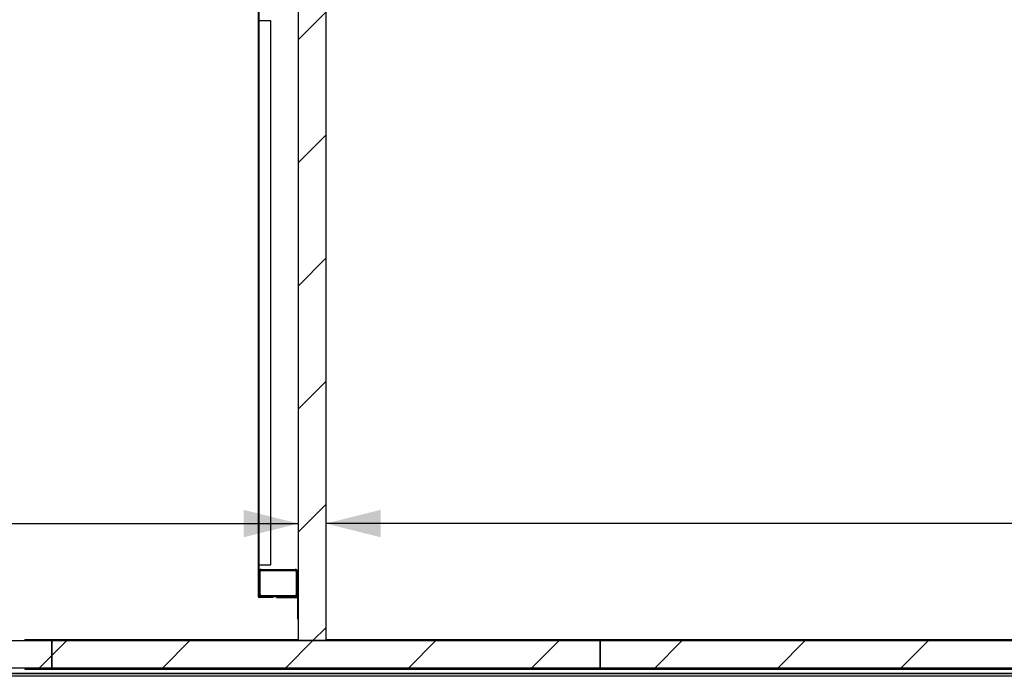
# Model space of a CAD drawing. Header units: millimetres. Extents: x 250 to 59450, y 0 to 41800.
# Tile 85 of 148: x 44524 to 46320, y 16481 to 17679. Entities that reach past the tile are written whole.
import ezdxf

# ---------------------------------------------------------------- set-up
doc = ezdxf.new("R2010")
doc.units = ezdxf.units.MM
doc.header["$LTSCALE"] = 50
doc.linetypes.add('CENTER', pattern=[10.16, 6.35, -1.27, 1.27, -1.27])
doc.layers.add('MASS', color=29, linetype='Continuous')
doc.layers.add('SCHNITT', color=5, linetype='CENTER')
doc.styles.add('SLDTEXTSTYLE0', font='TXT', dxfattribs={"width": 0.605})
doc.dimstyles.new('SLDDIMSTYLE2', dxfattribs={"dimtxt": 128.415934, "dimasz": 100, "dimexe": 0, "dimexo": 0.0625, "dimgap": 32.103984, "dimtad": 1, "dimdec": 1, "dimrnd": 1e-09, "dimzin": 12, "dimdsep": 46, "dimtxsty": 'SLDTEXTSTYLE0', "dimsah": 1, "dimcen": 0.09, "dimadec": 0, "dimazin": 3, "dimtfac": 1, "dimtdec": 1, "dimtofl": 0, "dimtmove": 0, "dimatfit": 3, "dimfxl": 1, "dimfrac": 2, "dimtolj": 1, "dimtzin": 12, "dimarcsym": 0})

# ---------------------------------------------------------------- blocks, each defined once
blk = doc.blocks.new('_D_37')
at = {"layer": 'MASS'}
blk.add_line((50582.4, 16759.9), (45082.4, 16759.9), dxfattribs=at)
for points in [[(45082.4, 16759.9), (45182.4, 16734.9), (45182.4, 16784.9)], [(50582.4, 16759.9), (50482.4, 16784.9), (50482.4, 16734.9)]]:
    blk.add_solid(points, dxfattribs=at)
at = {"layer": 'MASS', "insert": (47636.4, 16930.5), "char_height": 132.29, "attachment_point": 1, "style": 'SLDTEXTSTYLE0'}
blk.add_mtext('5500', dxfattribs=at)
blk = doc.blocks.new('_D_38')
at = {"layer": 'MASS'}
blk.add_line((43582.4, 16759.9), (45032.4, 16759.9), dxfattribs=at)
for points in [[(43582.4, 16759.9), (43682.4, 16734.9), (43682.4, 16784.9)], [(45032.4, 16759.9), (44932.4, 16784.9), (44932.4, 16734.9)]]:
    blk.add_solid(points, dxfattribs=at)
at = {"layer": 'MASS', "insert": (44111.4, 16930.5), "char_height": 132.29, "attachment_point": 1, "style": 'SLDTEXTSTYLE0'}
blk.add_mtext('1450', dxfattribs=at)

msp = doc.modelspace()

# ---------------------------------------------------------------- hatches: boundary and pattern name
at = {"layer": 'SCHNITT', "linetype": 'Continuous', "lineweight": 18}
h = msp.add_hatch(dxfattribs=at)
h.set_pattern_fill('ANSI31', color=256, scale=50, angle=3e-322, style=0)
edge = h.paths.add_edge_path(flags=0)
edge.add_line((44961.36, 17734.88), (44990.86, 17734.88))
edge.add_line((44990.86, 17734.88), (44990.86, 17736.38))
edge.add_line((44990.86, 17736.38), (44961.36, 17736.38))
edge.add_arc((44961.36, 17733.88), 2.5, 90, 180)
edge.add_line((44958.86, 17733.88), (44958.86, 16627.38))
edge.add_arc((44961.36, 16627.38), 2.5, 180, 270)
edge.add_line((44961.36, 16624.88), (44985.86, 16624.88))
edge.add_line((44985.86, 16624.88), (44985.86, 16626.38))
edge.add_line((44985.86, 16626.38), (44961.36, 16626.38))
edge.add_arc((44961.36, 16627.38), 1, 180, 270, ccw=False)
edge.add_line((44960.36, 16627.38), (44960.36, 17733.88))
edge.add_arc((44961.36, 17733.88), 1, 90, 180, ccw=False)
h = msp.add_hatch(dxfattribs=at)
h.set_pattern_fill('ANSI31', color=256, scale=50, style=0)
h.paths.add_polyline_path([(45032.36, 17726.38), (45032.36, 16546.38), (45082.36, 16546.38), (45082.36, 17726.38)], flags=0)
h = msp.add_hatch(dxfattribs=at)
h.set_pattern_fill('ANSI31', color=256, scale=50, angle=3e-322, style=0)
edge = h.paths.add_edge_path(flags=0)
edge.add_arc((44964.36, 16672.38), 4, 90, 180)
edge.add_line((44960.36, 16672.38), (44960.36, 16630.38))
edge.add_arc((44964.36, 16630.38), 4, 180, 270)
edge.add_line((44964.36, 16626.38), (45026.36, 16626.38))
edge.add_arc((45026.36, 16630.38), 4, 270, 360)
edge.add_line((45030.36, 16630.38), (45030.36, 16672.38))
edge.add_arc((45026.36, 16672.38), 4, 0, 90)
edge.add_line((45026.36, 16676.38), (44964.36, 16676.38))
edge = h.paths.add_edge_path(flags=0)
edge.add_line((45026.36, 16628.38), (44964.36, 16628.38))
edge.add_arc((44964.36, 16630.38), 2, 180, 270, ccw=False)
edge.add_line((44962.36, 16630.38), (44962.36, 16672.38))
edge.add_arc((44964.36, 16672.38), 2, 90, 180, ccw=False)
edge.add_line((44964.36, 16674.38), (45026.36, 16674.38))
edge.add_arc((45026.36, 16672.38), 2, 0, 90, ccw=False)
edge.add_line((45028.36, 16672.38), (45028.36, 16630.38))
edge.add_arc((45026.36, 16630.38), 2, 270, 360, ccw=False)
h = msp.add_hatch(dxfattribs=at)
h.set_pattern_fill('ANSI31', color=256, scale=50, angle=3e-322, style=0)
h.paths.add_polyline_path([(45030.86, 16624.88), (45030.86, 16586.38), (45032.36, 16586.38), (45032.36, 16626.38), (44992.36, 16626.38), (44992.36, 16624.88)], flags=0)
h = msp.add_hatch(dxfattribs=at)
h.set_pattern_fill('ANSI31', color=256, scale=50, angle=3e-322, style=0)
h.paths.add_polyline_path([(44508.36, 16496.38), (44582.36, 16496.38), (44582.36, 16546.38), (44508.36, 16546.38)], flags=0)
h = msp.add_hatch(dxfattribs=at)
h.set_pattern_fill('ANSI31', color=256, scale=50, angle=3e-322, style=0)
h.paths.add_polyline_path([(44582.36, 16496.38), (45582.36, 16496.38), (45582.36, 16546.38), (44582.36, 16546.38)], flags=0)
h = msp.add_hatch(dxfattribs=at)
h.set_pattern_fill('ANSI31', color=256, scale=50, angle=3e-322, style=0)
h.paths.add_polyline_path([(45582.36, 16496.38), (46582.36, 16496.38), (46582.36, 16546.38), (45582.36, 16546.38)], flags=0)

# ---------------------------------------------------------------- linework, layer by layer
at = {"color": 190, "linetype": 'Continuous', "lineweight": 25, "true_color": 0x8000ff}
for p, q in [((44958.86, 17733.88), (44958.86, 16627.38)), ((44960.36, 17733.88), (44960.36, 16627.38)), ((44961.36, 17676.38), (44960.36, 17676.38)), ((44981.86, 17676.38), (44961.36, 17676.38)), ((44981.86, 16684.88), (44981.86, 17676.38)), ((44960.36, 16684.88), (44961.36, 16684.88)), ((44961.36, 16684.88), (44981.86, 16684.88)), ((44960.36, 16630.38), (44960.36, 16672.38)), ((44962.36, 16630.38), (44962.36, 16672.38)), ((44964.36, 16676.38), (45026.36, 16676.38)), ((44964.36, 16674.38), (45026.36, 16674.38)), ((45028.36, 16672.38), (45028.36, 16630.38)), ((45030.36, 16672.38), (45030.36, 16630.38)), ((44985.86, 16626.38), (44961.36, 16626.38)), ((44985.86, 16624.88), (44961.36, 16624.88)), ((45026.36, 16628.38), (44964.36, 16628.38)), ((45026.36, 16626.38), (44964.36, 16626.38)), ((44985.86, 16624.88), (44985.86, 16626.38)), ((45032.36, 16626.38), (44992.36, 16626.38)), ((44992.36, 16626.38), (44992.36, 16624.88)), ((44992.36, 16624.88), (45030.86, 16624.88)), ((45030.86, 16624.88), (45030.86, 16586.38)), ((45032.36, 16586.38), (45032.36, 16626.38)), ((45030.86, 16586.38), (45032.36, 16586.38))]:
    msp.add_line(p, q, dxfattribs=at)
at = {"color": 7, "linetype": 'Continuous', "lineweight": 25}
for p, q in [((45032.36, 16546.38), (45032.36, 17726.38)), ((45082.36, 17726.38), (45082.36, 16546.38)), ((44508.36, 16546.38), (44582.36, 16546.38)), ((44533.36, 16548.38), (44533.36, 16546.38)), ((44533.36, 16548.38), (45032.36, 16548.38)), ((44582.36, 16546.38), (44582.36, 16496.38)), ((44582.36, 16546.38), (45582.36, 16546.38)), ((44582.36, 16496.38), (44582.36, 16546.38)), ((45082.36, 16546.38), (45032.36, 16546.38)), ((45082.36, 16548.38), (50542.36, 16548.38)), ((45582.36, 16496.38), (45582.36, 16546.38)), ((45582.36, 16546.38), (46582.36, 16546.38)), ((45582.36, 16546.38), (45582.36, 16496.38)), ((44582.36, 16496.38), (44508.36, 16496.38)), ((44533.36, 16496.38), (44533.36, 16494.38)), ((44533.36, 16494.38), (50542.36, 16494.38)), ((45582.36, 16496.38), (44582.36, 16496.38)), ((46582.36, 16496.38), (45582.36, 16496.38))]:
    msp.add_line(p, q, dxfattribs=at)
at = {"color": 250, "linetype": 'Continuous', "lineweight": 25, "true_color": 0x404040}
for p, q in [((43592.36, 16486.38), (50572.36, 16486.38)), ((50572.36, 16486.38), (43592.36, 16486.38))]:
    msp.add_line(p, q, dxfattribs=at)
at = {"color": 136, "linetype": 'Continuous', "lineweight": 25, "true_color": 0x008080}
msp.add_line((50567.36, 16481.38), (43597.36, 16481.38), dxfattribs=at)
at = {"color": 190, "linetype": 'Continuous', "lineweight": 25, "true_color": 0x8000ff}
for centre, radius, start, end in [((44964.36, 16672.38), 4, 90, 180), ((44964.36, 16672.38), 2, 90, 180), ((45026.36, 16672.38), 4, 0, 90), ((45026.36, 16672.38), 2, 0, 90), ((44964.36, 16630.38), 4, 180, 270), ((44964.36, 16630.38), 2, 180, 270), ((45026.36, 16630.38), 4, 270, 0), ((45026.36, 16630.38), 2, 270, 0), ((44961.36, 16627.38), 2.5, 180, 270), ((44961.36, 16627.38), 1, 180, 270)]:
    msp.add_arc(centre, radius, start, end, dxfattribs=at)

# ---------------------------------------------------------------- dimensions: what is measured, and where the dimension line sits
at = {"layer": 'MASS'}
for base, p1, p2, picture, middle in [((45032.36, 16759.94), (43582.36, 16546.38), (45032.36, 16546.38), '_D_38', (44307.36, 16759.94)), ((45082.36, 16759.94), (50582.36, 16546.38), (45082.36, 16546.38), '_D_37', (47832.36, 16759.94))]:
    dim = msp.add_linear_dim(base=base, p1=p1, p2=p2, dimstyle='SLDDIMSTYLE2', dxfattribs=at)
    dim.commit()
    dim.dimension.update_dxf_attribs({"geometry": picture, "text_midpoint": middle, "dimtype": 160})

doc.saveas('drawing.dxf')
